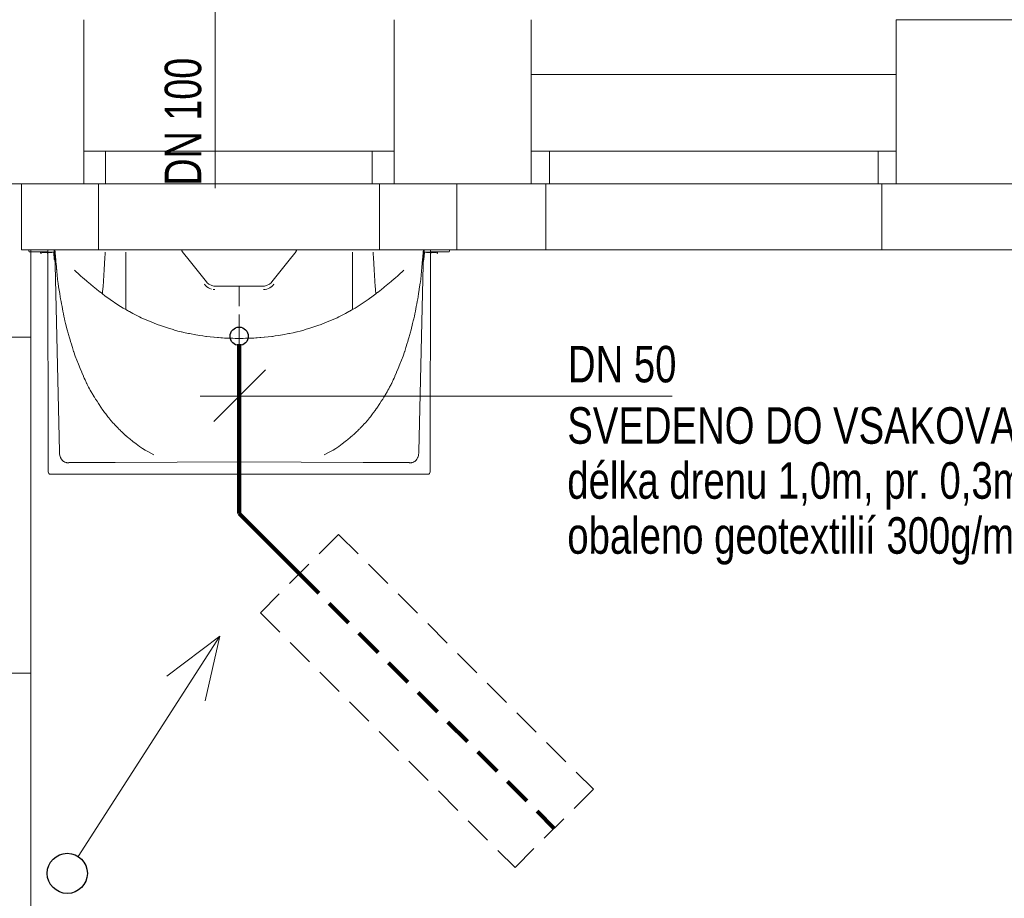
# Model space of a CAD drawing. Header units: millimetres. Extents: x -18273 to 24357, y -63097 to -43615.
# Tile 7 of 10: x 7027 to 9723, y -59553 to -57147. Entities that reach past the tile are written whole.
import ezdxf

# ---------------------------------------------------------------- set-up
doc = ezdxf.new("R2010")
doc.units = ezdxf.units.MM
doc.linetypes.add('Carkovana 2x_1_1', pattern=[200, 150, -50])
doc.linetypes.add('JIS_02_1.2', pattern=[115, 75, -40])
for name, color, linetype, lineweight in [('XR$1$1.PP - SLEPY_1', 7, 'Continuous', 25), ('XR$2$KANALIZACE_1', 7, 'Continuous', 25), ('XR$3$1.NP - SLEPY_1', 7, 'Continuous', 25)]:
    doc.layers.add(name, color=color, linetype=linetype, lineweight=lineweight)
doc.styles.add('ARIAL', font='ARIAL.TTF')

# ---------------------------------------------------------------- blocks, each defined once
blk = doc.blocks.new('KOMPLEXNÍ OBJEKT_26')
at = {"layer": 'XR$1$1.PP - SLEPY_1', "color": 138, "linetype": 'Continuous', "lineweight": 13}
for p, q in [((7052.1, -57780.9), (7051.8, -57776.7)), ((7096.6, -57776.7), (7054.1, -57776.7)), ((7102.9, -57782.7), (7055.4, -57782.7)), ((7084.2, -57782.7), (7084.2, -57785.9)), ((7084.8, -57786.7), (7084.9, -57786.7)), ((7086.6, -57782.7), (7085.5, -57786.2)), ((7090.2, -57784.7), (7098.2, -57784.7)), ((7099, -57776.7), (7096.6, -57776.7)), ((7104.1, -57784.7), (7098.2, -57784.7)), ((7104.1, -57787.5), (7101.8, -57784.7)), ((7104, -57776.7), (7105.1, -58384.7)), ((7108, -57776.7), (7104, -57776.7)), ((7108, -57776.7), (7109.6, -57776.7)), ((7109.8, -57776.7), (7109.6, -57776.7)), ((7110.3, -57776.7), (7109.8, -57776.7)), ((7110.7, -57776.7), (7110.3, -57776.7)), ((7119.2, -57776.7), (7110.7, -57776.7)), ((7119.2, -57776.7), (7119.7, -57776.7)), ((7119.7, -57776.7), (7120.1, -57776.7)), ((7120.6, -57776.7), (7120.1, -57776.7)), ((7122.7, -57776.7), (7121.6, -57776.7)), ((7136, -58329.8), (7123, -57778.6)), ((7471, -57776.7), (7471.2, -57780)), ((7494.6, -57809.9), (7471.7, -57781.3)), ((7761, -57809.9), (7783.9, -57781.3)), ((7784.6, -57776.7), (7784.3, -57780)), ((8119.5, -58329.8), (8132.5, -57778.6)), ((8132.8, -57776.7), (8133.9, -57776.7)), ((8134.9, -57776.7), (8135.4, -57776.7)), ((8135.9, -57776.7), (8135.4, -57776.7)), ((8136.3, -57776.7), (8135.9, -57776.7)), ((8136.3, -57776.7), (8144.8, -57776.7)), ((8144.8, -57776.7), (8145.3, -57776.7)), ((8145.3, -57776.7), (8145.7, -57776.7)), ((8145.7, -57776.7), (8145.9, -57776.7)), ((8147.5, -57776.7), (8145.9, -57776.7)), ((8147.5, -57776.7), (8151.5, -57776.7)), ((8151.5, -57776.7), (8150.4, -58384.7)), ((8151.5, -57784.7), (8157.4, -57784.7)), ((8151.5, -57787.5), (8153.7, -57784.7)), ((8152.6, -57782.7), (8200.1, -57782.7)), ((8156.6, -57776.7), (8158.9, -57776.7)), ((8165.4, -57784.7), (8157.4, -57784.7)), ((8158.9, -57776.7), (8201.4, -57776.7)), ((8169, -57782.7), (8170, -57786.2)), ((8170.7, -57786.7), (8170.6, -57786.7)), ((8171.4, -57782.7), (8171.3, -57785.9)), ((8203.5, -57780.9), (8203.8, -57776.7)), ((7538.4, -57864.7), (7494.6, -57809.9)), ((7717.1, -57864.7), (7761, -57809.9)), ((7627.8, -57876.4), (7561, -57876.4)), ((7627.8, -57876.4), (7627.8, -57886.1)), ((7627.8, -57876.4), (7694.5, -57876.4)), ((7627.8, -57876.4), (7627.8, -57886.1)), ((7627.8, -57886.1), (7627.8, -57924.1)), ((7627.8, -57886.1), (7627.8, -57924.1)), ((7627.8, -58357.6), (7288.4, -58359.4)), ((7627.8, -58357.6), (7967.1, -58359.4)), ((7110.7, -58391.7), (8144.8, -58391.7))]:
    blk.add_line(p, q, dxfattribs=at)
at = {"layer": 'XR$1$1.PP - SLEPY_1', "color": 138, "linetype": 'Carkovana 2x_1_1', "lineweight": 13}
for p, q in [((7121.4, -57783.7), (7103, -57783.7)), ((7103.2, -57783.6), (7103.2, -57782.7)), ((7115.1, -57784.7), (7104.1, -57784.7)), ((7121.6, -57803.7), (7120.3, -57784.6)), ((7121.1, -57784.5), (7122.4, -57803.6)), ((7122.9, -57809.2), (7121.1, -57784.5)), ((7121.5, -57778.6), (7121.5, -57776.7)), ((7122.5, -57790.2), (7121.5, -57778.6)), ((7121.6, -57776.7), (7121.6, -57778.6)), ((7123.4, -57782.6), (7123.1, -57778.5)), ((7471.2, -57780), (7471.2, -57780.5)), ((7784.3, -57780), (7784.3, -57780.5)), ((8132.1, -57782.6), (8132.4, -57778.5)), ((8132.6, -57809.2), (8134.4, -57784.5)), ((8133.1, -57790.2), (8134, -57778.6)), ((8134.4, -57784.5), (8133.1, -57803.6)), ((8133.9, -57803.7), (8135.2, -57784.6)), ((8134, -57778.6), (8134, -57776.7)), ((8134, -57776.7), (8134, -57778.6)), ((8134.1, -57783.7), (8152.5, -57783.7)), ((8140.4, -57784.7), (8151.5, -57784.7)), ((8152.4, -57783.6), (8152.4, -57782.7)), ((7494.6, -57809.9), (7494.6, -57810.2)), ((7761, -57809.9), (7761, -57810.2)), ((7532.7, -57871.5), (7532.7, -57871.7)), ((7538.4, -57865), (7538.4, -57864.7)), ((7561, -57876.7), (7561, -57876.4)), ((7561, -57876.7), (7627.8, -57876.7)), ((7694.5, -57876.7), (7627.8, -57876.7)), ((7694.5, -57876.7), (7694.5, -57876.4)), ((7717.1, -57865), (7717.1, -57864.7)), ((7722.8, -57871.5), (7722.8, -57871.7))]:
    blk.add_line(p, q, dxfattribs=at)
at = {"layer": 'XR$1$1.PP - SLEPY_1', "color": 138, "linetype": 'Continuous', "lineweight": 13}
for points in [[(7054.1, -57776.7), (7052.4, -57776.7), (7051.8, -57776.7)], [(7055.4, -57782.7), (7054.7, -57782.7), (7054.2, -57782.7), (7054.1, -57782.7), (7053.8, -57782.7), (7053.6, -57782.7)], [(7099, -57776.7), (7099.2, -57776.7), (7099.9, -57776.7), (7100.9, -57776.7), (7102.3, -57776.7)], [(7102.3, -57776.7), (7102.3, -57776.7), (7102.3, -57776.7)], [(7102.3, -57776.7), (7103.1, -57776.7), (7103.6, -57776.7), (7103.9, -57776.7), (7104, -57776.7)], [(7121.4, -57776.7), (7121.4, -57776.7), (7121.4, -57776.7), (7121.3, -57776.7), (7121.2, -57776.7), (7121.2, -57776.7), (7120.9, -57776.7), (7120.7, -57776.7), (7120.7, -57776.7), (7120.6, -57776.7), (7120.6, -57776.7)], [(7121.5, -57776.7), (7121.8, -57776.7), (7122.1, -57776.8), (7122.3, -57776.9), (7122.6, -57777.2), (7122.8, -57777.6), (7122.9, -57777.8), (7123.1, -57778.2), (7123.1, -57778.5)], [(7121.6, -57776.7), (7121.9, -57776.7), (7122.2, -57776.8), (7122.5, -57777), (7122.7, -57777.3), (7122.9, -57777.6), (7123.1, -57778), (7123.1, -57778.4)], [(7123.2, -57778.4), (7123, -57777.9), (7122.9, -57777.5), (7122.5, -57777), (7122.2, -57776.8), (7122.1, -57776.8), (7121.8, -57776.7), (7121.7, -57776.7), (7121.7, -57776.7), (7121.6, -57776.7), (7121.6, -57776.7), (7121.6, -57776.7), (7121.6, -57776.7), (7121.6, -57776.7), (7121.6, -57776.7)], [(7122.6, -57776.7), (7122.7, -57776.7), (7122.7, -57776.7), (7123.4, -57776.7), (7124.3, -57776.7), (7124.5, -57776.7), (7126, -57776.7), (7127.9, -57776.7), (7129.9, -57776.7), (7130.1, -57776.7), (7132.7, -57776.7), (7138.1, -57776.7), (7138.7, -57776.7), (7142.1, -57776.7), (7142.6, -57776.7), (7145.7, -57776.7), (7147.6, -57776.7), (7149.3, -57776.7), (7149.5, -57776.7), (7151.4, -57776.7), (7153.4, -57776.7), (7153.9, -57776.7), (7155.4, -57776.7), (7157.5, -57776.7), (7158.5, -57776.7), (7158.5, -57776.7), (7159.5, -57776.7), (7160.6, -57776.7), (7161.1, -57776.7), (7161.6, -57776.7)], [(7126.9, -57817.6), (7126.2, -57808.6), (7126, -57807), (7124.7, -57792.5), (7124.3, -57788.4), (7124, -57785.3), (7123.6, -57781.7), (7123.2, -57778.4)], [(7471, -57776.7), (7396.3, -57776.7), (7365, -57776.7), (7336.1, -57776.7), (7306.3, -57776.7), (7272.8, -57776.7), (7243.2, -57776.7), (7232.9, -57776.7), (7227.4, -57776.7), (7221.1, -57776.7), (7211.7, -57776.7), (7202.4, -57776.7), (7196.7, -57776.7), (7192, -57776.7), (7187, -57776.7), (7181, -57776.7), (7175.4, -57776.7), (7173, -57776.7), (7171.4, -57776.7), (7169.7, -57776.7), (7167.5, -57776.7), (7165.5, -57776.7), (7164.5, -57776.7), (7163.8, -57776.7), (7163, -57776.7), (7161.6, -57776.7)], [(7784.6, -57776.7), (7859.2, -57776.7), (7890.5, -57776.7), (7919.4, -57776.7), (7949.2, -57776.7), (7982.7, -57776.7), (8012.3, -57776.7), (8022.6, -57776.7), (8028.1, -57776.7), (8034.4, -57776.7), (8043.8, -57776.7), (8053.1, -57776.7), (8058.8, -57776.7), (8063.5, -57776.7), (8068.5, -57776.7), (8074.5, -57776.7), (8080.1, -57776.7), (8082.5, -57776.7), (8084.1, -57776.7), (8085.8, -57776.7), (8088, -57776.7), (8090.1, -57776.7), (8091, -57776.7), (8091.8, -57776.7), (8092.5, -57776.7), (8093.9, -57776.7)], [(8132.9, -57776.7), (8132.8, -57776.7), (8132.8, -57776.7), (8132.1, -57776.7), (8131.2, -57776.7), (8131, -57776.7), (8129.5, -57776.7), (8127.6, -57776.7), (8125.6, -57776.7), (8125.4, -57776.7), (8122.8, -57776.7), (8117.5, -57776.7), (8116.8, -57776.7), (8113.4, -57776.7), (8112.9, -57776.7), (8109.8, -57776.7), (8107.9, -57776.7), (8106.2, -57776.7), (8106, -57776.7), (8104.1, -57776.7), (8102.1, -57776.7), (8101.7, -57776.7), (8100.1, -57776.7), (8098, -57776.7), (8097, -57776.7), (8097, -57776.7), (8096, -57776.7), (8095, -57776.7), (8094.4, -57776.7), (8093.9, -57776.7)], [(8128.6, -57817.6), (8129.3, -57808.6), (8129.5, -57807), (8130.8, -57792.5), (8131.2, -57788.4), (8131.5, -57785.3), (8131.9, -57781.7), (8132.3, -57778.4)], [(8134, -57776.7), (8133.7, -57776.7), (8133.4, -57776.8), (8133.2, -57776.9), (8132.9, -57777.2), (8132.7, -57777.6), (8132.6, -57777.8), (8132.5, -57778.2), (8132.4, -57778.5)], [(8134, -57776.7), (8133.6, -57776.7), (8133.3, -57776.8), (8133, -57777), (8132.8, -57777.3), (8132.6, -57777.6), (8132.4, -57778), (8132.4, -57778.4)], [(8132.4, -57778.4), (8132.5, -57777.9), (8132.6, -57777.5), (8133.1, -57777), (8133.3, -57776.8), (8133.5, -57776.8), (8133.7, -57776.7), (8133.8, -57776.7), (8133.8, -57776.7), (8133.9, -57776.7), (8133.9, -57776.7), (8133.9, -57776.7), (8133.9, -57776.7), (8133.9, -57776.7), (8133.9, -57776.7)], [(8134.1, -57776.7), (8134.1, -57776.7), (8134.1, -57776.7), (8134.2, -57776.7), (8134.3, -57776.7), (8134.4, -57776.7), (8134.6, -57776.7), (8134.8, -57776.7), (8134.9, -57776.7), (8134.9, -57776.7), (8134.9, -57776.7)], [(8153.2, -57776.7), (8152.5, -57776.7), (8151.9, -57776.7), (8151.6, -57776.7), (8151.5, -57776.7)], [(8156.6, -57776.7), (8156.3, -57776.7), (8155.7, -57776.7), (8154.6, -57776.7), (8153.2, -57776.7)], [(8153.2, -57776.7), (8153.2, -57776.7), (8153.2, -57776.7)], [(8200.1, -57782.7), (8200.8, -57782.7), (8201.3, -57782.7), (8201.4, -57782.7), (8201.8, -57782.7), (8201.9, -57782.7)], [(8201.4, -57776.7), (8203.2, -57776.7), (8203.8, -57776.7)], [(7211.8, -58145.6), (7210.8, -58143.5), (7210.1, -58142.1), (7206.8, -58135.1), (7205.9, -58133.4), (7203.6, -58128.3), (7201.8, -58124.4), (7201.2, -58123.1), (7197, -58113.4), (7196.6, -58112.5), (7192.2, -58102.1), (7192, -58101.7), (7187.5, -58090.6), (7183.1, -58079.4), (7182.9, -58079), (7178.9, -58068.1), (7174.9, -58056.5), (7174.4, -58055.1), (7171.1, -58044.9), (7167.4, -58033), (7166.6, -58030.5), (7163.8, -58021), (7162.9, -58017.9), (7160.4, -58008.8), (7159.4, -58005.1), (7157.1, -57996.5), (7152.7, -57979.1), (7150.9, -57971.3), (7149.6, -57965.8), (7148, -57958.4), (7146.7, -57952.3), (7145.3, -57945.4), (7142.7, -57932.3), (7141.3, -57924.9), (7140.3, -57919), (7138.8, -57911), (7137.9, -57905.5), (7136.4, -57896.9), (7135.6, -57892), (7133.5, -57878.3), (7132.1, -57868.3), (7131.6, -57864.4), (7130.7, -57857.4), (7130.2, -57853.6), (7129.9, -57850.4), (7129.4, -57846.3), (7129.1, -57843.2), (7128.7, -57838.8), (7128.4, -57836.1), (7128.1, -57832.2)], [(8043.7, -58145.6), (8044.8, -58143.5), (8045.4, -58142.1), (8048.8, -58135.1), (8049.6, -58133.4), (8051.9, -58128.3), (8053.7, -58124.4), (8054.3, -58123.1), (8058.6, -58113.4), (8059, -58112.5), (8063.4, -58102.1), (8063.6, -58101.7), (8068, -58090.6), (8072.4, -58079.4), (8072.6, -58079), (8076.6, -58068.1), (8080.6, -58056.5), (8081.1, -58055.1), (8084.4, -58044.9), (8088.2, -58033), (8088.9, -58030.5), (8091.7, -58021), (8092.6, -58017.9), (8095.2, -58008.8), (8096.2, -58005.1), (8098.5, -57996.5), (8102.8, -57979.1), (8104.6, -57971.3), (8105.9, -57965.8), (8107.5, -57958.4), (8108.8, -57952.3), (8110.2, -57945.4), (8112.8, -57932.3), (8114.2, -57924.9), (8115.3, -57919), (8116.7, -57911), (8117.6, -57905.5), (8119.1, -57896.9), (8119.9, -57892), (8122, -57878.3), (8123.4, -57868.3), (8123.9, -57864.4), (8124.8, -57857.4), (8125.3, -57853.6), (8125.7, -57850.4), (8126.1, -57846.3), (8126.4, -57843.2), (8126.8, -57838.8), (8127.1, -57836.1), (8127.4, -57832.2)], [(7539.3, -57878.1), (7535.9, -57875), (7532.7, -57871.5)], [(7561, -57876.4), (7558.2, -57876.3), (7552.7, -57875.1), (7545, -57871.1), (7540.4, -57867.1), (7538.4, -57864.7)], [(7539.3, -57878.1), (7539.7, -57878.4), (7543.6, -57881.2)], [(7543.6, -57881.2), (7547.8, -57883.3), (7552.1, -57884.9)], [(7694.5, -57876.4), (7697.3, -57876.3), (7702.8, -57875.1), (7710.5, -57871.1), (7715.1, -57867.1), (7717.1, -57864.7)], [(7716.2, -57878.1), (7715.8, -57878.4), (7711.9, -57881.2), (7707.7, -57883.3), (7703.4, -57884.9), (7699, -57885.8), (7696, -57886.1), (7694.5, -57886.1)], [(7716.2, -57878.1), (7719.6, -57875), (7722.8, -57871.5)], [(7556.5, -57885.8), (7559.5, -57886.1), (7561, -57886.1)], [(7627.8, -57955.6), (7627.8, -57958.5), (7627.8, -57958.7), (7627.8, -57964.9), (7627.8, -57971.5), (7627.8, -57973.9), (7627.8, -57974), (7627.8, -57979.7), (7627.8, -57983.1), (7627.8, -57987.7), (7627.8, -57988.9), (7627.8, -57991.9), (7627.8, -57995.7), (7627.8, -58000.7), (7627.8, -58003.6), (7627.8, -58009.2), (7627.8, -58011.3), (7627.8, -58014.9), (7627.8, -58015.2), (7627.8, -58017.7)], [(7627.8, -57955.6), (7627.8, -57958.5), (7627.8, -57958.7), (7627.8, -57964.9), (7627.8, -57971.5), (7627.8, -57973.9), (7627.8, -57974), (7627.8, -57979.7), (7627.8, -57983.1), (7627.8, -57987.7), (7627.8, -57988.9), (7627.8, -57991.9), (7627.8, -57995.7), (7627.8, -58000.7), (7627.8, -58003.6), (7627.8, -58009.2), (7627.8, -58011.3), (7627.8, -58014.9), (7627.8, -58015.2), (7627.8, -58017.7)], [(7627.8, -58246.4), (7627.8, -58244.1), (7627.8, -58239.4), (7627.8, -58232.4), (7627.8, -58218.1), (7627.8, -58203.5), (7627.8, -58188.4), (7627.8, -58173), (7627.8, -58157.1), (7627.8, -58140.7), (7627.8, -58124), (7627.8, -58107), (7627.8, -58089.6), (7627.8, -58072), (7627.8, -58054.1), (7627.8, -58045), (7627.8, -58036), (7627.8, -58026.8), (7627.8, -58022.3), (7627.8, -58019.2), (7627.8, -58017.7)], [(7627.8, -58246.4), (7627.8, -58244.1), (7627.8, -58239.4), (7627.8, -58232.4), (7627.8, -58218.1), (7627.8, -58203.5), (7627.8, -58188.4), (7627.8, -58173), (7627.8, -58157.1), (7627.8, -58140.7), (7627.8, -58124), (7627.8, -58107), (7627.8, -58089.6), (7627.8, -58072), (7627.8, -58054.1), (7627.8, -58045), (7627.8, -58036), (7627.8, -58026.8), (7627.8, -58022.3), (7627.8, -58019.2), (7627.8, -58017.7)], [(7227, -58173.4), (7222.6, -58166), (7220.2, -58161.7), (7218, -58157.8), (7215.7, -58153.4), (7211.8, -58145.6)], [(8028.5, -58173.4), (8032.9, -58166), (8035.3, -58161.7), (8037.5, -58157.8), (8039.8, -58153.4), (8043.7, -58145.6)], [(7286.9, -58255.8), (7285.3, -58254), (7282.1, -58250.6), (7277.4, -58245.3), (7272.8, -58239.9), (7271.4, -58238.1), (7268.3, -58234.3), (7266.4, -58231.9), (7262.3, -58226.5), (7259.5, -58222.9), (7255.2, -58216.9), (7252.2, -58212.5), (7251, -58210.8), (7242.7, -58198.3), (7238.6, -58192), (7234.7, -58185.7), (7231.5, -58180.5), (7230.8, -58179.5), (7228.3, -58175.4), (7227, -58173.4)], [(7968.6, -58255.8), (7970.2, -58254), (7973.4, -58250.6), (7978.1, -58245.3), (7982.7, -58239.9), (7984.2, -58238.1), (7987.2, -58234.3), (7989.1, -58231.9), (7993.3, -58226.5), (7996, -58222.9), (8000.3, -58216.9), (8003.3, -58212.5), (8004.5, -58210.8), (8012.8, -58198.3), (8016.9, -58192), (8020.8, -58185.7), (8024.1, -58180.5), (8024.7, -58179.5), (8027.2, -58175.4), (8028.5, -58173.4)], [(7286.9, -58255.8), (7288.7, -58257.7), (7290.4, -58259.5), (7291.5, -58260.7), (7292.2, -58261.4), (7293.9, -58263.2), (7296.3, -58265.6), (7297.7, -58267), (7298.7, -58268), (7301, -58270.3), (7302.9, -58272.2), (7303.2, -58272.5), (7305.3, -58274.6), (7307.3, -58276.6), (7307.6, -58276.9), (7309.3, -58278.5), (7311.4, -58280.5), (7312.3, -58281.3), (7313.6, -58282.5), (7316, -58284.6), (7317.8, -58286.2), (7318.6, -58286.8), (7321.5, -58289.3), (7322.4, -58290.1), (7324.7, -58292)], [(7627.8, -58246.4), (7627.8, -58247.7), (7627.8, -58248.8), (7627.8, -58250.1), (7627.8, -58251.1), (7627.8, -58253.8), (7627.8, -58255.8), (7627.8, -58260.3), (7627.8, -58261), (7627.8, -58264.8), (7627.8, -58267.9), (7627.8, -58269.1), (7627.8, -58273.3), (7627.8, -58274.6), (7627.8, -58277.4), (7627.8, -58280.9), (7627.8, -58281.4), (7627.8, -58286.9), (7627.8, -58288.9), (7627.8, -58292.4), (7627.8, -58292.4), (7627.8, -58295.7), (7627.8, -58297.5), (7627.8, -58298.8), (7627.8, -58301.7), (7627.8, -58302.2), (7627.8, -58304.5), (7627.8, -58306.5), (7627.8, -58307.2), (7627.8, -58310.5), (7627.8, -58312.1), (7627.8, -58314.1), (7627.8, -58316.3), (7627.8, -58317.3), (7627.8, -58318.2), (7627.8, -58320), (7627.8, -58320.1), (7627.8, -58322.6), (7627.8, -58323.2), (7627.8, -58325.1), (7627.8, -58326.3), (7627.8, -58327.4), (7627.8, -58329.3), (7627.8, -58329.8), (7627.8, -58330.8), (7627.8, -58332.3), (7627.8, -58332.4), (7627.8, -58334.1), (7627.8, -58335), (7627.8, -58335.9), (7627.8, -58337.6), (7627.8, -58338.7)], [(7627.8, -58246.4), (7627.8, -58247.7), (7627.8, -58248.8), (7627.8, -58250.1), (7627.8, -58251.1), (7627.8, -58253.8), (7627.8, -58255.8), (7627.8, -58260.3), (7627.8, -58261), (7627.8, -58264.8), (7627.8, -58267.9), (7627.8, -58269.1), (7627.8, -58273.3), (7627.8, -58274.6), (7627.8, -58277.4), (7627.8, -58280.9), (7627.8, -58281.4), (7627.8, -58286.9), (7627.8, -58288.9), (7627.8, -58292.4), (7627.8, -58292.4), (7627.8, -58295.7), (7627.8, -58297.5), (7627.8, -58298.8), (7627.8, -58301.7), (7627.8, -58302.2), (7627.8, -58304.5), (7627.8, -58306.5), (7627.8, -58307.2), (7627.8, -58310.5), (7627.8, -58312.1), (7627.8, -58314.1), (7627.8, -58316.3), (7627.8, -58317.3), (7627.8, -58318.2), (7627.8, -58320), (7627.8, -58320.1), (7627.8, -58322.6), (7627.8, -58323.2), (7627.8, -58325.1), (7627.8, -58326.3), (7627.8, -58327.4), (7627.8, -58329.3), (7627.8, -58329.8), (7627.8, -58330.8), (7627.8, -58332.3), (7627.8, -58332.4), (7627.8, -58334.1), (7627.8, -58335), (7627.8, -58335.9), (7627.8, -58337.6), (7627.8, -58338.7)], [(7968.6, -58255.8), (7966.9, -58257.7), (7965.2, -58259.5), (7964, -58260.7), (7963.3, -58261.4), (7961.6, -58263.2), (7959.2, -58265.6), (7957.8, -58267), (7956.8, -58268), (7954.5, -58270.3), (7952.6, -58272.2), (7952.3, -58272.5), (7950.2, -58274.6), (7948.2, -58276.6), (7947.9, -58276.9), (7946.2, -58278.5), (7944.1, -58280.5), (7943.2, -58281.3), (7941.9, -58282.5), (7939.5, -58284.6), (7937.7, -58286.2), (7936.9, -58286.8), (7934, -58289.3), (7933.1, -58290.1), (7930.8, -58292)], [(7324.7, -58292), (7329, -58295.6), (7331.4, -58297.6), (7333.6, -58299.4), (7337.1, -58302.2), (7345.6, -58308.7), (7355, -58315.5), (7363, -58320.9), (7370.7, -58325.7), (7379.2, -58330.7), (7394.5, -58338.7)], [(7930.8, -58292), (7926.6, -58295.6), (7924.1, -58297.6), (7921.9, -58299.4), (7918.4, -58302.2), (7910, -58308.7), (7900.5, -58315.5), (7892.5, -58320.9), (7884.8, -58325.7), (7876.3, -58330.7), (7861, -58338.7)], [(7136, -58329.8), (7136, -58330.4), (7136, -58330.7), (7136, -58331.6), (7136, -58331.7), (7136.1, -58333.4), (7136.1, -58333.5), (7136.2, -58335.1), (7136.2, -58335.2), (7136.3, -58336.8), (7136.3, -58337), (7136.8, -58339.8), (7137, -58340.6), (7137.6, -58342.8), (7138, -58344), (7138.6, -58345.6), (7139.4, -58347.2), (7139.9, -58348.3), (7141, -58350.1), (7143, -58352.8), (7143.2, -58352.9), (7145.1, -58354.9), (7145.2, -58355.1), (7147.1, -58356.6), (7147.7, -58357), (7149.3, -58357.9), (7150.3, -58358.5), (7151.5, -58359), (7151.7, -58359.1), (7153.1, -58359.5), (7153.9, -58359.7), (7154.6, -58359.9), (7155.1, -58359.9), (7156, -58360.1), (7156.3, -58360.1), (7157.4, -58360.1), (7157.6, -58360.1), (7158.9, -58360.2), (7159, -58360.2), (7160.4, -58360.1), (7160.8, -58360.1), (7161.1, -58360.1), (7161.8, -58360)], [(8119.5, -58329.8), (8119.5, -58330.4), (8119.5, -58330.7), (8119.5, -58331.6), (8119.5, -58331.7), (8119.5, -58333.4), (8119.4, -58333.5), (8119.4, -58335.1), (8119.4, -58335.2), (8119.2, -58336.8), (8119.2, -58337), (8118.7, -58339.8), (8118.5, -58340.6), (8117.9, -58342.8), (8117.5, -58344), (8116.9, -58345.6), (8116.2, -58347.2), (8115.6, -58348.3), (8114.5, -58350.1), (8112.5, -58352.8), (8112.4, -58352.9), (8110.5, -58354.9), (8110.3, -58355.1), (8108.4, -58356.6), (8107.8, -58357), (8106.3, -58357.9), (8105.2, -58358.5), (8104, -58359), (8103.8, -58359.1), (8102.4, -58359.5), (8101.7, -58359.7), (8101, -58359.9), (8100.5, -58359.9), (8099.5, -58360.1), (8099.2, -58360.1), (8098.1, -58360.1), (8097.9, -58360.1), (8096.6, -58360.2), (8096.5, -58360.2), (8095.2, -58360.1), (8094.7, -58360.1), (8094.4, -58360.1), (8093.7, -58360)], [(7161.8, -58360), (7163.8, -58360), (7164.8, -58360), (7165.7, -58360), (7169.7, -58360), (7170.8, -58359.9), (7177.6, -58359.9), (7179.9, -58359.9), (7193.4, -58359.8), (7197.9, -58359.8), (7209.2, -58359.7), (7216, -58359.7), (7225.1, -58359.6), (7234.1, -58359.6), (7240.9, -58359.6), (7243.1, -58359.6), (7252.2, -58359.5), (7256.7, -58359.5), (7261.2, -58359.5), (7270.3, -58359.5), (7272.5, -58359.5), (7274.8, -58359.4), (7276.5, -58359.4), (7279.3, -58359.4), (7280.4, -58359.4), (7281.6, -58359.4), (7282.4, -58359.4), (7283.8, -58359.4), (7284.4, -58359.4), (7286.1, -58359.4), (7286.4, -58359.4), (7287.4, -58359.4), (7287.6, -58359.4), (7288.4, -58359.4)], [(8093.7, -58360), (8091.8, -58360), (8090.7, -58360), (8089.8, -58360), (8085.8, -58360), (8084.7, -58359.9), (8077.9, -58359.9), (8075.7, -58359.9), (8062.1, -58359.8), (8057.6, -58359.8), (8046.3, -58359.7), (8039.5, -58359.7), (8030.5, -58359.6), (8021.4, -58359.6), (8014.6, -58359.6), (8012.4, -58359.6), (8003.3, -58359.5), (7998.8, -58359.5), (7994.3, -58359.5), (7985.3, -58359.5), (7983, -58359.5), (7980.7, -58359.4), (7979, -58359.4), (7976.2, -58359.4), (7975.1, -58359.4), (7973.9, -58359.4), (7973.1, -58359.4), (7971.7, -58359.4), (7971.1, -58359.4), (7969.4, -58359.4), (7969.1, -58359.4), (7968.1, -58359.4), (7967.9, -58359.4), (7967.1, -58359.4)]]:
    blk.add_lwpolyline(points, dxfattribs=at)
at = {"layer": 'XR$1$1.PP - SLEPY_1', "color": 138, "linetype": 'Carkovana 2x_1_1', "lineweight": 13}
for points in [[(7113.9, -57783.6), (7114.4, -57784.1), (7114.9, -57784.6)], [(7121.1, -57784.5), (7121.7, -57792.6), (7122.3, -57800.7), (7122.9, -57808.9), (7122.9, -57809.2)], [(7121.5, -57776.7), (7121.5, -57776.7), (7121.5, -57776.7), (7121.5, -57776.7), (7121.5, -57776.7), (7121.6, -57776.7), (7121.6, -57776.7), (7122, -57776.8), (7122.3, -57776.9), (7122.6, -57777.2), (7122.9, -57777.7), (7123, -57778), (7123.1, -57778.4)], [(7261, -57783.6), (7260.9, -57785.7), (7260.7, -57789.3), (7260.7, -57789.6), (7260.2, -57797.2), (7260, -57800.8), (7259.3, -57812.5), (7259, -57818.1), (7258.5, -57827.8), (7258, -57835.3), (7257.6, -57842.9), (7257.1, -57850.3), (7257, -57852.1), (7256.6, -57857.6), (7256.1, -57864.8), (7255.9, -57868.2), (7255.6, -57871.8), (7255.1, -57878.5), (7254.7, -57883.4), (7254.6, -57885.1), (7254, -57891.4), (7253.9, -57892.9), (7253.5, -57897.5)], [(7317.9, -57940.7), (7317.8, -57934.2), (7317.8, -57920.6), (7317.7, -57910.1), (7317.7, -57899.3), (7317.7, -57877), (7317.7, -57854.1), (7317.7, -57830.7), (7317.8, -57807.3), (7317.8, -57795.5), (7317.8, -57787.7), (7317.9, -57783.8)], [(7937.7, -57940.7), (7937.7, -57934.2), (7937.8, -57920.6), (7937.8, -57910.1), (7937.8, -57899.3), (7937.8, -57877), (7937.8, -57854.1), (7937.8, -57830.7), (7937.7, -57807.3), (7937.7, -57795.5), (7937.7, -57787.7), (7937.7, -57783.8)], [(7994.5, -57783.6), (7994.6, -57785.7), (7994.8, -57789.3), (7994.8, -57789.6), (7995.3, -57797.2), (7995.5, -57800.8), (7996.2, -57812.5), (7996.5, -57818.1), (7997.1, -57827.8), (7997.5, -57835.3), (7998, -57842.9), (7998.4, -57850.3), (7998.5, -57852.1), (7998.9, -57857.6), (7999.4, -57864.8), (7999.6, -57868.2), (7999.9, -57871.8), (8000.4, -57878.5), (8000.8, -57883.4), (8000.9, -57885.1), (8001.5, -57891.4), (8001.6, -57892.9), (8002.1, -57897.5)], [(8134, -57776.7), (8134, -57776.7), (8134, -57776.7), (8134, -57776.7), (8134, -57776.7), (8134, -57776.7), (8133.9, -57776.7), (8133.5, -57776.8), (8133.2, -57776.9), (8132.9, -57777.2), (8132.6, -57777.7), (8132.5, -57778), (8132.4, -57778.4)], [(8134.4, -57784.5), (8133.8, -57792.6), (8133.2, -57800.7), (8132.6, -57808.9), (8132.6, -57809.2)], [(8141.6, -57783.6), (8141.1, -57784.1), (8140.6, -57784.6)], [(7128.1, -57832.2), (7128, -57831.3), (7127.8, -57828.9), (7127.4, -57823.7), (7127.2, -57821.6), (7126.9, -57817.6)], [(8127.4, -57832.2), (8127.5, -57831.3), (8127.7, -57828.9), (8128.1, -57823.7), (8128.3, -57821.6), (8128.6, -57817.6)], [(7253.5, -57897.5), (7251.6, -57896.1), (7247.9, -57893.3), (7247.1, -57892.7), (7242.4, -57889.1), (7238.2, -57885.8), (7231.4, -57880.3), (7229.3, -57878.7), (7220.4, -57871.4), (7220.4, -57871.4), (7211.6, -57864), (7209.4, -57862.2), (7198.6, -57852.8), (7194, -57848.8), (7187.7, -57843.1), (7180.5, -57836.5), (7177, -57833.2)], [(8002.1, -57897.5), (8003.9, -57896.1), (8007.6, -57893.3), (8008.4, -57892.7), (8013.1, -57889.1), (8017.3, -57885.8), (8024.2, -57880.3), (8026.2, -57878.7), (8035.1, -57871.4), (8035.1, -57871.4), (8043.9, -57864), (8046.1, -57862.2), (8057, -57852.8), (8061.5, -57848.8), (8067.8, -57843.1), (8075, -57836.5), (8078.6, -57833.2)], [(7253.5, -57897.5), (7260.4, -57902.7), (7274.5, -57912.8), (7296, -57927.3), (7310.5, -57936.4), (7317.9, -57940.7)], [(8002.1, -57897.5), (7995.1, -57902.7), (7981, -57912.8), (7959.5, -57927.3), (7945, -57936.4), (7937.7, -57940.7)], [(7627.8, -58019.6), (7626.5, -58019.6), (7625.9, -58019.6), (7625.3, -58019.6), (7622.8, -58019.6), (7622.1, -58019.6), (7617.8, -58019.5), (7616.4, -58019.5), (7610.7, -58019.4), (7607.8, -58019.3), (7605, -58019.2), (7597.9, -58019), (7593.6, -58018.8), (7588, -58018.6), (7582.2, -58018.2), (7578, -58018), (7570.9, -58017.5), (7568.2, -58017.2), (7559.5, -58016.5), (7558.3, -58016.4), (7548.4, -58015.4), (7538.5, -58014.2), (7536.8, -58014), (7528.7, -58012.9), (7518.9, -58011.4), (7514.2, -58010.7), (7509.1, -58009.8), (7491.7, -58006.6), (7489.5, -58006.1), (7479.8, -58004), (7470, -58001.8), (7469.2, -58001.6), (7460.3, -57999.4), (7450.7, -57996.8), (7447, -57995.7), (7431.4, -57991), (7412.2, -57984.6), (7402.9, -57981.2), (7393.1, -57977.4), (7359.8, -57962.9), (7355.2, -57960.7), (7345.8, -57956), (7338.7, -57952.3), (7336.5, -57951.1), (7331.8, -57948.6), (7327.1, -57946), (7324.8, -57944.7), (7322.5, -57943.4), (7320.2, -57942.1), (7319, -57941.4), (7317.9, -57940.7)], [(7627.8, -58019.6), (7629, -58019.6), (7629.7, -58019.6), (7630.3, -58019.6), (7632.7, -58019.6), (7633.5, -58019.6), (7637.7, -58019.5), (7639.1, -58019.5), (7644.8, -58019.4), (7647.7, -58019.3), (7650.5, -58019.2), (7657.6, -58019), (7661.9, -58018.8), (7667.6, -58018.6), (7673.3, -58018.2), (7677.5, -58018), (7684.7, -58017.5), (7687.4, -58017.2), (7696, -58016.5), (7697.2, -58016.4), (7707.1, -58015.4), (7717, -58014.2), (7718.7, -58014), (7726.8, -58012.9), (7736.6, -58011.4), (7741.3, -58010.7), (7746.4, -58009.8), (7763.9, -58006.6), (7766, -58006.1), (7775.8, -58004), (7785.5, -58001.8), (7786.3, -58001.6), (7795.2, -57999.4), (7804.9, -57996.8), (7808.6, -57995.7), (7824.2, -57991), (7843.4, -57984.6), (7852.6, -57981.2), (7862.4, -57977.4), (7895.7, -57962.9), (7900.3, -57960.7), (7909.7, -57956), (7916.8, -57952.3), (7919.1, -57951.1), (7923.7, -57948.6), (7928.4, -57946), (7930.7, -57944.7), (7933, -57943.4), (7935.4, -57942.1), (7936.5, -57941.4), (7937.7, -57940.7)], [(7627.8, -57957.1), (7627.8, -57957.3), (7627.8, -57960.2), (7627.8, -57966.4), (7627.8, -57970.8), (7627.8, -57975.7), (7627.8, -57978.3), (7627.8, -57978.9), (7627.8, -57984.7), (7627.8, -57985.8), (7627.8, -57993.2), (7627.8, -57993.7), (7627.8, -57999.7), (7627.8, -58000.5), (7627.8, -58002.4), (7627.8, -58007.7), (7627.8, -58009.8), (7627.8, -58011.1), (7627.8, -58011.2), (7627.8, -58014.8), (7627.8, -58016.8), (7627.8, -58018.3), (7627.8, -58019.6)], [(7627.8, -57957.1), (7627.8, -57957.3), (7627.8, -57960.2), (7627.8, -57966.4), (7627.8, -57970.8), (7627.8, -57975.7), (7627.8, -57978.3), (7627.8, -57978.9), (7627.8, -57984.7), (7627.8, -57985.8), (7627.8, -57993.2), (7627.8, -57993.7), (7627.8, -57999.7), (7627.8, -58000.5), (7627.8, -58002.4), (7627.8, -58007.7), (7627.8, -58009.8), (7627.8, -58011.1), (7627.8, -58011.2), (7627.8, -58014.8), (7627.8, -58016.8), (7627.8, -58018.3), (7627.8, -58019.6)], [(7627.8, -58248.9), (7627.8, -58246.6), (7627.8, -58242.9), (7627.8, -58241.9), (7627.8, -58236.7), (7627.8, -58234.9), (7627.8, -58224.2), (7627.8, -58220.5), (7627.8, -58211.4), (7627.8, -58205.8), (7627.8, -58198.4), (7627.8, -58185.1), (7627.8, -58171.4), (7627.8, -58157.3), (7627.8, -58143), (7627.8, -58128.3), (7627.8, -58113.4), (7627.8, -58105.9), (7627.8, -58098.3), (7627.8, -58082.9), (7627.8, -58067.3), (7627.8, -58056), (7627.8, -58051.5), (7627.8, -58047), (7627.8, -58037.9), (7627.8, -58035.6), (7627.8, -58028.8), (7627.8, -58027.6), (7627.8, -58024.2), (7627.8, -58021.1), (7627.8, -58019.6)], [(7627.8, -58248.9), (7627.8, -58246.6), (7627.8, -58242.9), (7627.8, -58241.9), (7627.8, -58236.7), (7627.8, -58234.9), (7627.8, -58224.2), (7627.8, -58220.5), (7627.8, -58211.4), (7627.8, -58205.8), (7627.8, -58198.4), (7627.8, -58185.1), (7627.8, -58171.4), (7627.8, -58157.3), (7627.8, -58143), (7627.8, -58128.3), (7627.8, -58113.4), (7627.8, -58105.9), (7627.8, -58098.3), (7627.8, -58082.9), (7627.8, -58067.3), (7627.8, -58056), (7627.8, -58051.5), (7627.8, -58047), (7627.8, -58037.9), (7627.8, -58035.6), (7627.8, -58028.8), (7627.8, -58027.6), (7627.8, -58024.2), (7627.8, -58021.1), (7627.8, -58019.6)], [(7627.8, -58340.3), (7627.8, -58339.5), (7627.8, -58339.3), (7627.8, -58337.8), (7627.8, -58337.2), (7627.8, -58335.3), (7627.8, -58335.3), (7627.8, -58332.7), (7627.8, -58331.6), (7627.8, -58330), (7627.8, -58328.1), (7627.8, -58327.3), (7627.8, -58324.6), (7627.8, -58324.5), (7627.8, -58321.6), (7627.8, -58320.6), (7627.8, -58318.6), (7627.8, -58318.3), (7627.8, -58315.8), (7627.8, -58315.6), (7627.8, -58313.2), (7627.8, -58312.5), (7627.8, -58310.3), (7627.8, -58309.3), (7627.8, -58307.3), (7627.8, -58306.2), (7627.8, -58304), (7627.8, -58303), (7627.8, -58300.5), (7627.8, -58299.8), (7627.8, -58296.9), (7627.8, -58293.1), (7627.8, -58292.9), (7627.8, -58288.8), (7627.8, -58286.3), (7627.8, -58279.7), (7627.8, -58279.2), (7627.8, -58275.6), (7627.8, -58275), (7627.8, -58271.9), (7627.8, -58270.1), (7627.8, -58268.3), (7627.8, -58265), (7627.8, -58264.5), (7627.8, -58259.7), (7627.8, -58256.8), (7627.8, -58254.3), (7627.8, -58252.9), (7627.8, -58251.6), (7627.8, -58248.9)], [(7627.8, -58340.3), (7627.8, -58339.5), (7627.8, -58339.3), (7627.8, -58337.8), (7627.8, -58337.2), (7627.8, -58335.3), (7627.8, -58335.3), (7627.8, -58332.7), (7627.8, -58331.6), (7627.8, -58330), (7627.8, -58328.1), (7627.8, -58327.3), (7627.8, -58324.6), (7627.8, -58324.5), (7627.8, -58321.6), (7627.8, -58320.6), (7627.8, -58318.6), (7627.8, -58318.3), (7627.8, -58315.8), (7627.8, -58315.6), (7627.8, -58313.2), (7627.8, -58312.5), (7627.8, -58310.3), (7627.8, -58309.3), (7627.8, -58307.3), (7627.8, -58306.2), (7627.8, -58304), (7627.8, -58303), (7627.8, -58300.5), (7627.8, -58299.8), (7627.8, -58296.9), (7627.8, -58293.1), (7627.8, -58292.9), (7627.8, -58288.8), (7627.8, -58286.3), (7627.8, -58279.7), (7627.8, -58279.2), (7627.8, -58275.6), (7627.8, -58275), (7627.8, -58271.9), (7627.8, -58270.1), (7627.8, -58268.3), (7627.8, -58265), (7627.8, -58264.5), (7627.8, -58259.7), (7627.8, -58256.8), (7627.8, -58254.3), (7627.8, -58252.9), (7627.8, -58251.6), (7627.8, -58248.9)]]:
    blk.add_lwpolyline(points, dxfattribs=at)
for centre, major_axis, ratio, start_param, end_param in [((7052.1, -57781.9), (0, -1), 0.0001, 3.141593, 3.882927), ((7081.2, -57777.7), (0, -1), 0.0001, 3.141593, 3.882772), ((7102.9, -57783.7), (0, -1), 0.088133, 1.58825, 3.141593), ((7102.9, -57783.7), (0, -1), 0.08849, 1.570796, 3.141593), ((7471, -57777.9), (-0.14, 2), 0.002334, 3.141434, 4.624964), ((7784.5, -57777.9), (-0.14, -2), 0.002334, 4.799814, 6.283343), ((8152.6, -57783.7), (0, 1), 0.088133, 0, 1.553343), ((8152.6, -57783.7), (0, 1), 0.08849, 0, 1.570796), ((8174.3, -57777.7), (0, 1), 0.0001, 5.542006, 6.283185), ((8184.5, -57777.7), (0, 1), 0.0001, 5.541851, 6.283185), ((7627.8, -57923.5), (0, -9), 0.000011, -0.835004, -0.466962), ((7627.8, -57923.5), (0, 9), 0.000011, 3.608554, 3.976596), ((7627.8, -57958.1), (0, 2), 0.000143, -1.046611, -0.610857), ((7627.8, -57958.1), (0, -2), 0.000143, 3.752449, 4.188203)]:
    blk.add_ellipse(centre, major_axis=major_axis, ratio=ratio, start_param=start_param, end_param=end_param, dxfattribs=at)
at = {"layer": 'XR$1$1.PP - SLEPY_1', "color": 138, "linetype": 'Continuous', "lineweight": 13}
for centre, major_axis, ratio, start_param, end_param in [((7053.6, -57780.7), (0, 2), 0.8, 1.658063, 3.141593), ((7084.8, -57785.9), (0, 0.8), 0.8, 1.58825, 3.141593), ((7084.9, -57785.9), (0, 0.8), 0.8, 3.141593, 4.353618), ((7087.4, -57784.7), (0, 2), 0.8, 5.235988, 6.283185), ((7090.2, -57782.7), (0, 2), 0.8, 2.094395, 3.141593), ((7121.4, -57778.7), (0, -2), 0.799995, 1.602305, 3.141593), ((7121.6, -57778.7), (0, -2), 0.799999, 1.726716, 3.141593), ((7472.8, -57779.9), (0, -1.99), 0.803056, 4.796761, 5.495826), ((7782.7, -57779.9), (0, -1.99), 0.803056, 0.78736, 1.486424), ((8133.9, -57778.7), (0, 2), 0.799999, 0, 1.414877), ((8134.1, -57778.7), (0, 2), 0.799995, 0, 1.539288), ((8165.4, -57782.7), (0, 2), 0.8, 3.141593, 4.18879), ((8168.1, -57784.7), (0, 2), 0.8, 0, 1.047198), ((8170.6, -57785.9), (0, 0.8), 0.8, 1.929567, 3.141593), ((8170.7, -57785.9), (0, 0.8), 0.8, 3.141593, 4.694936), ((8201.9, -57780.7), (0, 2), 0.8, 3.141593, 4.625123), ((7627.8, -57923.5), (0, 6), 0.000017, -4.531969, -3.463985), ((7627.8, -57923.5), (0, -6), 0.000017, 0.322393, 1.390377), ((7627.8, -57958.1), (0, 5), 0.00002, -0.60528, -0.273086), ((7627.8, -57958.1), (0, -5), 0.00002, 3.414678, 3.746873), ((7110.7, -58384.7), (0, 7), 0.8, 1.573074, 3.141593), ((8144.8, -58384.7), (0, 7), 0.8, 3.141593, 4.710111)]:
    blk.add_ellipse(centre, major_axis=major_axis, ratio=ratio, start_param=start_param, end_param=end_param, dxfattribs=at)
blk = doc.blocks.new('KOMPLEXNÍ OBJEKT_57')
at = {"layer": 'XR$3$1.NP - SLEPY_1', "color": 138, "linetype": 'Continuous', "lineweight": 13}
for p, q in [((9427.2, -57596.7), (9387.2, -57596.7)), ((9387.2, -57596.7), (9387.2, -57776.7))]:
    blk.add_line(p, q, dxfattribs=at)
blk = doc.blocks.new('KOMPLEXNÍ OBJEKT_58')
at = {"layer": 'XR$3$1.NP - SLEPY_1', "color": 138, "linetype": 'Continuous', "lineweight": 13}
for p, q in [((8427.2, -57596.7), (8467.2, -57596.7)), ((8467.2, -57596.7), (8467.2, -57776.7))]:
    blk.add_line(p, q, dxfattribs=at)
blk = doc.blocks.new('KOMPLEXNÍ OBJEKT_92')
at = {"layer": 'XR$3$1.NP - SLEPY_1', "color": 138, "linetype": 'Continuous', "lineweight": 13}
for p, q in [((6877.2, -57976.7), (6877.2, -58016.7)), ((6877.2, -58016.7), (7057.2, -58016.7))]:
    blk.add_line(p, q, dxfattribs=at)
blk = doc.blocks.new('KOMPLEXNÍ OBJEKT_93')
at = {"layer": 'XR$3$1.NP - SLEPY_1', "color": 138, "linetype": 'Continuous', "lineweight": 13}
for p, q in [((6877.2, -58976.7), (6877.2, -58936.7)), ((6877.2, -58936.7), (7057.2, -58936.7))]:
    blk.add_line(p, q, dxfattribs=at)

msp = doc.modelspace()

# ---------------------------------------------------------------- linework, layer by layer
at = {"layer": 'XR$1$1.PP - SLEPY_1', "color": 138, "linetype": 'Continuous', "lineweight": 13}
for p, q in [((7202.2, -57596.7), (7202.2, -57146.7)), ((8052.2, -57596.7), (8052.2, -57146.7)), ((8052.2, -57506.7), (7202.2, -57506.7)), ((7262.2, -57506.7), (7262.2, -57596.7)), ((7992.2, -57506.7), (7992.2, -57596.7)), ((7202.2, -57596.7), (6877.2, -57596.7)), ((7031.8, -57596.7), (7031.8, -57776.7)), ((8052.2, -57596.7), (7202.2, -57596.7)), ((7242.2, -57596.7), (7202.2, -57596.7)), ((7242.2, -57776.7), (7242.2, -57596.7)), ((8012.2, -57776.7), (8012.2, -57596.7)), ((8012.2, -57596.7), (8052.2, -57596.7)), ((9169, -57596.7), (8052.2, -57596.7)), ((8223.8, -57596.7), (8223.8, -57776.7)), ((9169, -57596.7), (23607.2, -57596.7)), ((7031.8, -57776.7), (7057.1, -57776.7)), ((7057.1, -57776.7), (7057.2, -59846.7)), ((7057.1, -57776.7), (7242.2, -57776.7)), ((8012.2, -57776.7), (7242.2, -57776.7)), ((8012.2, -57776.7), (23787.2, -57776.7))]:
    msp.add_line(p, q, dxfattribs=at)
at = {"layer": 'XR$2$KANALIZACE_1', "color": 7, "linetype": 'Continuous', "lineweight": 18}
for p, q in [((7562, -57608.4), (7562, -56971.5)), ((7700, -58105.9), (7558.5, -58247.4)), ((7521.2, -58178.2), (8813.3, -58178.2))]:
    msp.add_line(p, q, dxfattribs=at)
at = {"layer": 'XR$2$KANALIZACE_1', "color": 7, "linetype": 'Continuous', "lineweight": 100}
for p, q in [((7627.8, -58035.6), (7627.8, -58499.1)), ((7627.8, -58498.9), (7793, -58664.2))]:
    msp.add_line(p, q, dxfattribs=at)
at = {"layer": 'XR$2$KANALIZACE_1', "color": 7, "linetype": 'JIS_02_1.2', "lineweight": 25}
for p, q in [((7900.2, -58557), (7685.8, -58771.4)), ((7900.2, -58557), (8597.7, -59254.5)), ((7685.8, -58771.4), (8383.3, -59468.9)), ((8597.7, -59254.5), (8383.3, -59468.9))]:
    msp.add_line(p, q, dxfattribs=at)
at = {"layer": 'XR$2$KANALIZACE_1', "color": 7, "linetype": 'JIS_02_1.2', "lineweight": 100}
msp.add_line((7793, -58664.2), (8490.5, -59361.7), dxfattribs=at)
at = {"layer": 'XR$2$KANALIZACE_1', "color": 8, "linetype": 'Continuous', "lineweight": 13}
for p, q in [((7186.9, -59438.6), (7574.6, -58835.1)), ((7574.6, -58835.1), (7430, -58945)), ((7574.6, -58835.1), (7534.7, -59012.2))]:
    msp.add_line(p, q, dxfattribs=at)
at = {"layer": 'XR$2$KANALIZACE_1', "color": 7, "linetype": 'Continuous', "lineweight": 25}
msp.add_circle((7627.8, -58013.8), 25, dxfattribs=at)
at = {"layer": 'XR$2$KANALIZACE_1', "color": 8, "linetype": 'Continuous', "lineweight": 25}
msp.add_circle((7157.2, -59484.9), 55, dxfattribs=at)
at = {"layer": 'XR$3$1.NP - SLEPY_1', "color": 138, "linetype": 'Continuous', "lineweight": 13}
for p, q in [((8427.2, -57146.7), (8427.2, -57596.7)), ((9427.2, -57146.7), (9427.2, -57596.7)), ((9877.2, -57146.7), (9427.2, -57146.7)), ((9427.2, -57296.7), (8427.2, -57296.7)), ((9427.2, -57506.7), (8427.2, -57506.7)), ((8477.2, -57506.7), (8477.2, -57596.7)), ((9377.2, -57506.7), (9377.2, -57596.7)), ((8427.2, -57596.7), (6877.2, -57596.7)), ((9427.2, -57596.7), (8427.2, -57596.7)), ((9877.2, -57596.7), (9427.2, -57596.7)), ((8467.2, -57776.7), (7057.2, -57776.7)), ((7057.2, -57776.7), (7057.2, -58016.7)), ((8467.2, -57776.7), (9387.2, -57776.7)), ((9917.2, -57776.7), (9387.2, -57776.7)), ((7057.2, -58936.7), (7057.2, -58016.7)), ((7057.2, -58936.7), (7057.2, -59846.7))]:
    msp.add_line(p, q, dxfattribs=at)
msp.add_circle((7157.2, -59484.9), 55, dxfattribs=at)

# ---------------------------------------------------------------- block references
at = {"layer": 'XR$1$1.PP - SLEPY_1', "color": 138, "linetype": 'Continuous', "lineweight": 13}
msp.add_blockref('KOMPLEXNÍ OBJEKT_26', (0, 0), dxfattribs=at)
at = {"layer": 'XR$3$1.NP - SLEPY_1', "color": 138, "linetype": 'Continuous', "lineweight": 13}
for name in ['KOMPLEXNÍ OBJEKT_58', 'KOMPLEXNÍ OBJEKT_57', 'KOMPLEXNÍ OBJEKT_92', 'KOMPLEXNÍ OBJEKT_93']:
    msp.add_blockref(name, (0, 0), dxfattribs=at)

# ---------------------------------------------------------------- texts
at = {"layer": 'XR$2$KANALIZACE_1', "color": 7, "linetype": 'Continuous', "lineweight": 18, "char_height": 100, "attachment_point": 9, "style": 'ARIAL'}
for s, insert, width, rotation in [('\\W0.74;DN 100', (7525.3, -57250.9), 394.554, 90), ('\\W0.75;DN 50', (8825.1, -58141.5), 336.366, 360)]:
    msp.add_mtext(s, dxfattribs=dict(at, insert=insert, width=width, rotation=rotation))
at = {"layer": 'XR$2$KANALIZACE_1', "color": 7, "linetype": 'Continuous', "lineweight": 18, "insert": (8526.4, -58208.2), "char_height": 100, "width": 2165.088, "attachment_point": 1, "rotation": 360, "line_spacing_factor": 0.903614, "style": 'ARIAL'}
msp.add_mtext('\\A1;{\\fArial|i0|b0;\\H100.000000;\\W0.750000;\\C7;SVEDENO DO VSAKOVACÍHO DRENU}\\P{\\fArial|i0|b0;\\H100.000000;\\W0.750000;\\C7;délka drenu 1,0m, pr. 0,3m, výplň kamenivem}\\P{\\fArial|i0|b0;\\H100.000000;\\W0.750000;\\C7;obaleno geotextilií 300g/m2}\\P', dxfattribs=at)

doc.saveas('drawing.dxf')
